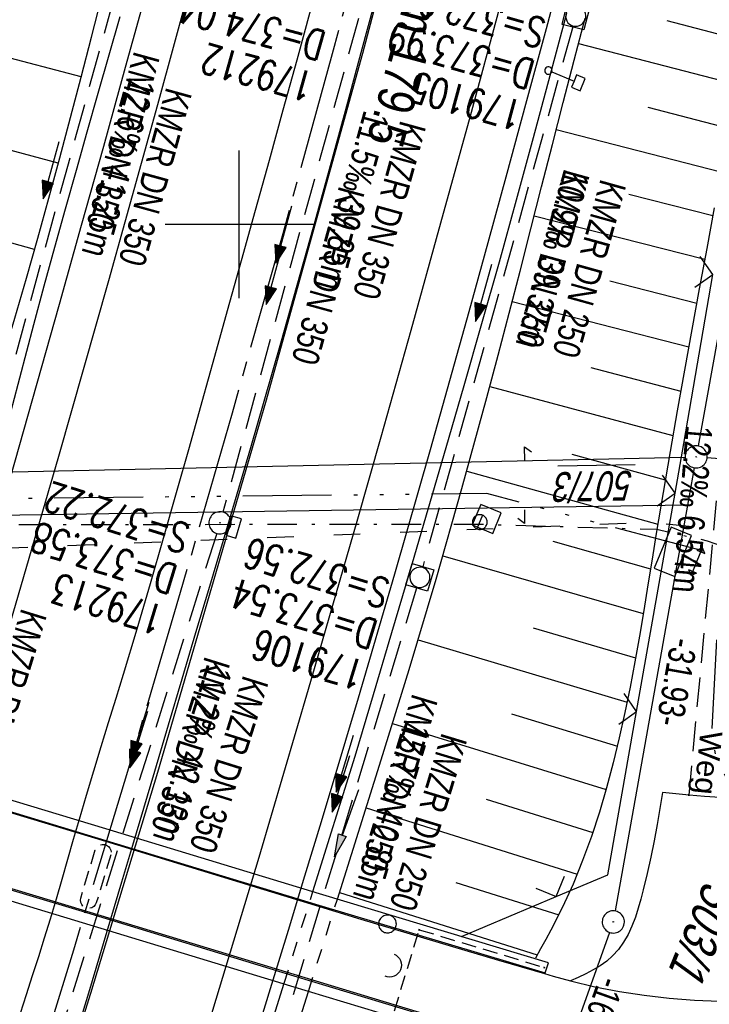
# Model space of a CAD drawing. Extents: x 507875 to 508634, y 446340 to 447363.
# Tile 63 of 71: x 508385 to 508432, y 447147 to 447214. Entities that reach past the tile are written whole.
import ezdxf

# ---------------------------------------------------------------- set-up
doc = ezdxf.new("R2010")
doc.units = 0
doc.header["$LTSCALE"] = 10
doc.header["$MEASUREMENT"] = 0
for name, pattern in [('ACAD_ISO03W100', [30, 12, -18]), ('ACAD_ISO14W100', [25.5, 12, -3, 0.5, -3, 0.5, -3, 0.5, -3]), ('ACHSE', [5.5, 4, -0.5, 0.5, -0.5]), ('AUSGEZOGEN', [0]), ('LT00', [0]), ('LT01', [0.2, 0.1, -0.1]), ('LT08', [0.42, 0.2, -0.1, 0.02, -0.1]), ('LT11', [0.3, 0.2, -0.1]), ('LT17', [0.15, 0.1, -0.05]), ('STRICHLINIE2', [0.375, 0.25, -0.125])]:
    doc.linetypes.add(name, pattern=pattern)
doc.layers.get('0').update_dxf_attribs({"linetype": 'LT00'})
for name, color, linetype in [('--EK_FBR', 250, 'LT00'), ('--EK_Halt-Pfeil', 4, 'LT00'), ('--EK_Haltung', 7, 'STRICHLINIE2'), ('--EK_Haltung-Text', 140, 'LT00'), ('--EK_Schacht-Text', 5, 'LT00'), ('--EL_DFK_AB_L', 21, 'LT00'), ('--EL_DFK_AB_P', 7, 'LT00'), ('--EL_Halt-Pfeil', 4, 'LT00'), ('--EL_Haltung', 182, 'STRICHLINIE2'), ('--EL_Haltung-Text', 182, 'LT00'), ('-AX-093', 35, 'ACHSE'), ('-ST-93-5', 250, 'LT00'), ('ABSTAND', 8, 'LT00'), ('DFK_AB_FLNR', 7, 'Continuous'), ('DFK_AB_L', 21, 'LT00'), ('DFK_AB_P', 7, 'LT00'), ('DFK_FLUR_NR', 250, 'LT00'), ('DFK_KATASTER', 250, 'LT00'), ('DFK_VERMPKT', 252, 'LT00'), ('FELDWEG_TEXT', 250, 'Continuous'), ('PFEIL', 140, 'AUSGEZOGEN'), ('STROM_UNTER', 80, 'LT08'), ('TELEKOM', 210, 'ACAD_ISO14W100'), ('V127_AFBR_BAB', 250, 'LT00'), ('V127_BOESCH', 250, 'LT00'), ('V127_BOSCHUNG', 250, 'LT00'), ('V127_BR_KAPPE', 30, 'LT00'), ('V127_BR_WID', 30, 'LT17'), ('V127_BRUECK', 30, 'LT17'), ('V127_EINFAHRT', 250, 'LT00'), ('V127_FELDWEG', 250, 'LT11'), ('V127_GRABEN', 250, 'LT00'), ('V127_H_BORD', 8, 'LT00'), ('V127_KA_MULD', 182, 'LT00'), ('V127_KA_PRUF', 182, 'LT00'), ('V127_LD_MARK', 250, 'LT00'), ('V127_RASTER', 250, 'LT00'), ('V127_SCHILD_K', 1, 'LT00'), ('V127_SINKK', 182, 'LT00'), ('V127_STROM', 80, 'LT00'), ('V127_UK_DURCH', 182, 'LT00'), ('V127_Verdeckt', 253, 'LT00'), ('V127_W_SCHACH', 130, 'LT00'), ('V127_W_SCHIEB', 130, 'LT00'), ('V127_ZAUN', 40, 'LT00'), ('WASSERLTG', 130, 'ACAD_ISO03W100')]:
    doc.layers.add(name, color=color, linetype=linetype)
doc.styles.add('Arial Fett', font='txt', dxfattribs={"width": 0.8})
doc.styles.add('Beschrift', font='ARIAL.TTF')
doc.styles.add('Haltungsbeschriftung', font='ARIAL.TTF', dxfattribs={"width": 0.75})
doc.styles.add('schachtbeschriftung', font='romans.shx', dxfattribs={"width": 0.75, "height": 2})
doc.styles.get("Standard").update_dxf_attribs({"font": 'ARIAL.TTF'})

# ---------------------------------------------------------------- blocks, each defined once
blk = doc.blocks.new('SYMB7050')
at = {"color": 0, "linetype": 'ByBlock'}
blk.add_lwpolyline([(0, 0), (0, 0.093), (0.046, 0.058)], dxfattribs=at)
blk = doc.blocks.new('SYMB7010')
at = {"color": 0, "linetype": 'ByBlock'}
for points in [[(-0.031408, 0.499213), (-0.093728, 0.49134), (-0.15457, 0.475719), (-0.212975, 0.452595), (-0.268021, 0.422333), (-0.31884, 0.385411), (-0.36463, 0.342411), (-0.40467, 0.29401), (-0.438329, 0.240973), (-0.465074, 0.184136), (-0.484486, 0.124395), (-0.496256, 0.062692), (-0.5002, 0)], [(-0.5002, 0), (-0.496256, -0.062692), (-0.484486, -0.124395), (-0.465075, -0.184136), (-0.438329, -0.240973), (-0.404671, -0.29401), (-0.36463, -0.342411), (-0.31884, -0.385411), (-0.268021, -0.422333), (-0.212975, -0.452595), (-0.154571, -0.475719), (-0.093728, -0.49134), (-0.031408, -0.499213), (0.031408, -0.499213)], [(0.5002, 0), (0.496256, 0.062692), (0.484485, 0.124395), (0.465074, 0.184136), (0.438329, 0.240973), (0.40467, 0.29401), (0.36463, 0.342411), (0.31884, 0.385411), (0.268021, 0.422333), (0.212975, 0.452595), (0.15457, 0.475719), (0.093728, 0.49134), (0.031408, 0.499213), (-0.031408, 0.499213)], [(0.031408, -0.499213), (0.093728, -0.491341), (0.15457, -0.475719), (0.212975, -0.452595), (0.268021, -0.422333), (0.31884, -0.385411), (0.36463, -0.342411), (0.404671, -0.294011), (0.438329, -0.240974), (0.465075, -0.184136), (0.484486, -0.124395), (0.496256, -0.062692), (0.500201, 0)]]:
    blk.add_lwpolyline(points, dxfattribs=at)
blk = doc.blocks.new('SYMB0003')
at = {"color": 0, "linetype": 'ByBlock'}
for p, q in [((-0.015712, 0), (0.010166, 0.012015)), ((0, -0.021257), (-0.015712, 0)), ((0.010166, 0.012015), (0, -0.021257))]:
    blk.add_line(p, q, dxfattribs=at)
for points in [[(-0.031395, 0.499013), (-0.093691, 0.491144), (-0.154509, 0.475528), (-0.21289, 0.452414), (-0.267913, 0.422164), (-0.318712, 0.385257), (-0.364484, 0.342274), (-0.404509, 0.293893), (-0.438154, 0.240877), (-0.464888, 0.184062), (-0.484292, 0.124345), (-0.496058, 0.062667), (-0.5, 0)], [(0.5, 0), (0.496057, 0.062667), (0.484292, 0.124345), (0.464888, 0.184062), (0.438153, 0.240877), (0.404509, 0.293893), (0.364484, 0.342274), (0.318712, 0.385257), (0.267913, 0.422164), (0.21289, 0.452414), (0.154509, 0.475528), (0.093691, 0.491144), (0.031395, 0.499013), (-0.031395, 0.499013)], [(-0.5, 0), (-0.496058, -0.062667), (-0.484292, -0.124345), (-0.464888, -0.184062), (-0.438154, -0.240877), (-0.404509, -0.293893), (-0.364485, -0.342274), (-0.318712, -0.385257), (-0.267914, -0.422164), (-0.21289, -0.452414), (-0.154509, -0.475529), (-0.093691, -0.491144), (-0.031395, -0.499014), (0.031395, -0.499014)], [(0.031395, -0.499014), (0.093691, -0.491144), (0.154509, -0.475529), (0.21289, -0.452414), (0.267914, -0.422164), (0.318712, -0.385257), (0.364485, -0.342274), (0.404509, -0.293893), (0.438154, -0.240877), (0.464889, -0.184062), (0.484292, -0.124345), (0.496058, -0.062667), (0.5, 0)]]:
    blk.add_lwpolyline(points, dxfattribs=at)
blk = doc.blocks.new('SYMB0011')
at = {"color": 0, "linetype": 'ByBlock'}
for p, q in [((0.5, 0), (-0.5, 0)), ((0, 0.5), (0, -0.5))]:
    blk.add_line(p, q, dxfattribs=at)
blk = doc.blocks.new('SYMB1263')
at = {"color": 0, "linetype": 'ByBlock'}
for p, q in [((0.014231, 0.098982), (-0.014231, 0.098982)), ((-0.014231, -0.098982), (0.014232, -0.098982))]:
    blk.add_line(p, q, dxfattribs=at)
for points in [[(0, 0.1), (0, 0.75), (0.18, 0.75), (0.18, 1), (-0.18, 1), (-0.18, 0.75), (0, 0.75)], [(-0.014231, 0.098982), (-0.041542, 0.090963), (-0.065486, 0.075575), (-0.084125, 0.054064), (-0.095949, 0.028173), (-0.1, 0)], [(-0.1, 0), (-0.095949, -0.028173), (-0.084125, -0.054064), (-0.065486, -0.075575), (-0.041541, -0.090963), (-0.014231, -0.098982)], [(0.1, 0), (0.095949, 0.028173), (0.084125, 0.054064), (0.065486, 0.075575), (0.041541, 0.090963), (0.014231, 0.098982)], [(0.014232, -0.098982), (0.041542, -0.090963), (0.065486, -0.075575), (0.084125, -0.054064), (0.095949, -0.028173), (0.1, 0)]]:
    blk.add_lwpolyline(points, dxfattribs=at)
blk = doc.blocks.new('SYMB1119')
at = {"color": 0, "linetype": 'ByBlock'}
blk.add_line((-0.5, 0), (0.5, 0), dxfattribs=at)
for points in [[(-0.031395, 0.499013), (-0.093691, 0.491144), (-0.154509, 0.475528), (-0.21289, 0.452414), (-0.267913, 0.422164), (-0.318712, 0.385257), (-0.364484, 0.342274), (-0.404509, 0.293893), (-0.438154, 0.240877), (-0.464888, 0.184062), (-0.484292, 0.124345), (-0.496058, 0.062667), (-0.5, 0)], [(-0.5, 0), (-0.496058, -0.062667), (-0.484292, -0.124345), (-0.464888, -0.184062), (-0.438154, -0.240877), (-0.404509, -0.293893), (-0.364485, -0.342274), (-0.318712, -0.385257), (-0.267914, -0.422164), (-0.21289, -0.452414), (-0.154509, -0.475529), (-0.093691, -0.491144), (-0.031395, -0.499014), (0.031395, -0.499014)], [(0.5, 0), (0.496057, 0.062667), (0.484292, 0.124345), (0.464888, 0.184062), (0.438153, 0.240877), (0.404509, 0.293893), (0.364484, 0.342274), (0.318712, 0.385257), (0.267913, 0.422164), (0.21289, 0.452414), (0.154509, 0.475528), (0.093691, 0.491144), (0.031395, 0.499013), (-0.031395, 0.499013)], [(0.031395, -0.499014), (0.093691, -0.491144), (0.154509, -0.475529), (0.21289, -0.452414), (0.267914, -0.422164), (0.318712, -0.385257), (0.364485, -0.342274), (0.404509, -0.293893), (0.438154, -0.240877), (0.464889, -0.184062), (0.484292, -0.124345), (0.496058, -0.062667), (0.5, 0)]]:
    blk.add_lwpolyline(points, dxfattribs=at)
blk = doc.blocks.new('SYMB0007')
at = {"color": 0, "linetype": 'ByBlock'}
blk.add_lwpolyline([(-0.5, -0.5), (0.5, -0.5), (0.5, 0.5), (-0.5, 0.5), (-0.5, -0.5)], dxfattribs=at)
blk = doc.blocks.new('SYMB0024')
at = {"color": 0, "linetype": 'ByBlock'}
for p, q in [((-0.5, 0.5), (0, 0)), ((0, 0), (0.5, 0.5))]:
    blk.add_line(p, q, dxfattribs=at)
blk = doc.blocks.new('Pfreil3')
at = {"layer": 'PFEIL'}
blk.add_hatch(color=256, dxfattribs=at).paths.add_polyline_path([(-1.549, 0.273), (-1.549, -0.273), (0, 0)])
for p, q in [((-1.549, 0), (-4.831, 0)), ((-1.549, -0.273), (-1.549, 0.273)), ((-1.549, 0.273), (0, 0)), ((0, 0), (-1.549, -0.273))]:
    blk.add_line(p, q, dxfattribs=at)
blk = doc.blocks.new('SYMB0652')
at = {"color": 0, "linetype": 'ByBlock'}
blk.add_lwpolyline([(-0.15, -0.075), (0.15, -0.075), (0.15, 0.075), (-0.15, 0.075), (-0.15, -0.075)], dxfattribs=at)
blk = doc.blocks.new('SYMB1107')
at = {"color": 0, "linetype": 'ByBlock'}
for points in [[(-0.2, 0), (-0.196157, 0.039018), (-0.184776, 0.076537), (-0.166294, 0.111114), (-0.141421, 0.141421), (-0.111114, 0.166294), (-0.076537, 0.184776), (-0.039018, 0.196157), (0, 0.2)], [(0, 0.2), (0.039018, 0.196157), (0.076537, 0.184776), (0.111114, 0.166294), (0.141421, 0.141421), (0.166294, 0.111114), (0.184776, 0.076537), (0.196157, 0.039018), (0.2, 0)]]:
    blk.add_lwpolyline(points, dxfattribs=at)
blk = doc.blocks.new('SYMB1210')
at = {"color": 0, "linetype": 'ByBlock'}
blk.add_line((0.018815, -0.179014), (0.055623, -0.17119), dxfattribs=at)
for points in [[(-0.2, -0.2), (-0.2, 0.2), (0.2, 0.2), (0.2, -0.2), (-0.2, -0.2)], [(0.018815, 0.179014), (-0.018815, 0.179014), (-0.055623, 0.17119), (-0.09, 0.155885), (-0.120444, 0.133766), (-0.145623, 0.105801), (-0.164438, 0.073213), (-0.176067, 0.037424), (-0.18, 0)], [(0.18, 0), (0.176067, 0.037424), (0.164438, 0.073213), (0.145623, 0.105801), (0.120444, 0.133766), (0.09, 0.155885), (0.055623, 0.17119), (0.018815, 0.179014)], [(-0.18, 0), (-0.176067, -0.037424), (-0.164438, -0.073213), (-0.145623, -0.105801), (-0.120444, -0.133766), (-0.09, -0.155885), (-0.055623, -0.17119), (-0.018815, -0.179014), (0.018815, -0.179014)], [(0.055623, -0.17119), (0.09, -0.155885), (0.120444, -0.133766), (0.145623, -0.105801), (0.164438, -0.073213), (0.176067, -0.037424), (0.18, 0)]]:
    blk.add_lwpolyline(points, dxfattribs=at)
blk = doc.blocks.new('SYMB0702')
at = {"color": 0, "linetype": 'ByBlock'}
for p, q in [((0.071716, 0.203284), (0.071716, 0.146716)), ((0.1, 0.175), (-0.1, 0.175)), ((0, 0.075), (0, 0.175))]:
    blk.add_line(p, q, dxfattribs=at)
for points in [[(-0.071716, 0.203284), (-0.1, 0.175), (-0.071716, 0.146716), (-0.071716, 0.203284)], [(0.071716, 0.203284), (0.1, 0.175), (0.071716, 0.146716)], [(0.15, 0.075), (-0.15, 0.075), (-0.15, -0.075), (0.15, -0.075), (0.15, 0.075)]]:
    blk.add_lwpolyline(points, dxfattribs=at)
blk = doc.blocks.new('SYMB0070')
at = {"color": 0, "linetype": 'ByBlock'}
for p, q in [((-0.5, 0), (0.2, 0)), ((0.5, 0), (0.2, 0.1)), ((0.2, 0.1), (0.2, 0)), ((0.468, 0), (0.21, 0.086)), ((0.21, 0.086), (0.21, -0.086)), ((0.21, -0.086), (0.468, 0)), ((0.22, -0.072), (0.437, 0)), ((0.23, -0.058), (0.405, 0)), ((0.24, -0.045), (0.374, 0)), ((0.342, 0), (0.25, 0.031)), ((0.25, 0.031), (0.25, -0.031)), ((0.25, -0.031), (0.342, 0)), ((0.26, -0.017), (0.31, 0)), ((0.27, -0.003), (0.279, 0))]:
    blk.add_line(p, q, dxfattribs=at)
for points in [[(0.2, 0), (0.2, -0.1), (0.5, 0)], [(0.437, 0), (0.22, 0.072), (0.22, -0.072)], [(0.405, 0), (0.23, 0.058), (0.23, -0.058)], [(0.374, 0), (0.24, 0.045), (0.24, -0.045)], [(0.31, 0), (0.26, 0.017), (0.26, -0.017)], [(0.279, 0), (0.27, 0.003), (0.27, -0.003)]]:
    blk.add_lwpolyline(points, dxfattribs=at)

msp = doc.modelspace()

# ---------------------------------------------------------------- linework, layer by layer
at = {"layer": '--EK_FBR'}
for points in [[(508381.789, 447173.238), (508383.306, 447178.576), (508384.821, 447183.914), (508386.334, 447189.252), (508387.841, 447194.593), (508389.342, 447199.935), (508390.835, 447205.279), (508392.319, 447210.626), (508393.791, 447215.976), (508395.25, 447221.329), (508396.561, 447226.187), (508397.859, 447231.049), (508399.144, 447235.914), (508400.414, 447240.783), (508401.669, 447245.656), (508403.579, 447253.203), (508405.449, 447260.76), (508407.281, 447268.326), (508408.244, 447272.371), (508409.196, 447276.419), (508410.14, 447280.469), (508411.076, 447284.521), (508411.717, 447287.317)], [(508401.074, 447144.955), (508402.202, 447148.619), (508403.326, 447152.285), (508404.445, 447155.952), (508405.557, 447159.621), (508408.058, 447167.989), (508410.513, 447176.37), (508412.921, 447184.765), (508414.237, 447189.43), (508415.54, 447194.099), (508416.831, 447198.771), (508418.112, 447203.446), (508419.383, 447208.124), (508420.762, 447213.233), (508422.131, 447218.344)], [(508419.239, 447144.579), (508403.707, 447149.283), (508389.411, 447153.627), (508375.196, 447157.914), (508360.838, 447162.283), (508359.655, 447162.601), (508358.472, 447162.923), (508357.292, 447163.253), (508356.116, 447163.595), (508354.626, 447164.05), (508353.143, 447164.525), (508351.663, 447165.013), (508350.186, 447165.508), (508348.709, 447166.006)], [(508376.477, 447162.665), (508390.949, 447158.294), (508405.131, 447153.961), (508408.229, 447153.031), (508411.327, 447152.102), (508414.427, 447151.177), (508417.529, 447150.257), (508420.634, 447149.344), (508421.221, 447149.173), (508421.809, 447149.006), (508422.398, 447148.845), (508424.046, 447148.45), (508425.71, 447148.129), (508427.387, 447147.875), (508429.075, 447147.685), (508430.773, 447147.552), (508432.478, 447147.473)], [(508428.62, 447161.582), (508428.435, 447160.499), (508428.245, 447159.414), (508428.044, 447158.324), (508427.827, 447157.226), (508427.587, 447156.118), (508427.319, 447154.997), (508427.157, 447154.376), (508426.98, 447153.758), (508426.78, 447153.15), (508426.553, 447152.56), (508426.291, 447151.996), (508425.99, 447151.466), (508425.644, 447150.976), (508425.246, 447150.535), (508424.842, 447150.184), (508424.4, 447149.871), (508423.926, 447149.588), (508423.43, 447149.328), (508422.918, 447149.083), (508422.398, 447148.845)], [(508434.571, 447161.182), (508433.545, 447161.215), (508432.52, 447161.257), (508431.464, 447161.318), (508430.409, 447161.401), (508429.514, 447161.487), (508428.62, 447161.582)]]:
    msp.add_lwpolyline(points, dxfattribs=at)
at = {"layer": '--EK_FBR', "color": 2}
for points in [[(508382.886, 447125.461), (508389.967, 447148.011), (508394.501, 447162.957), (508401.797, 447187.975), (508408.35, 447211.569), (508414.986, 447236.674), (508420.924, 447260.354), (508425.939, 447281.47)], [(508385.208, 447146.665), (508385.621, 447147.94), (508386.033, 447149.216), (508386.442, 447150.492), (508386.844, 447151.77), (508387.238, 447153.051), (508387.638, 447154.394), (508388.029, 447155.739), (508388.415, 447157.086), (508388.801, 447158.433), (508389.19, 447159.778), (508389.674, 447161.418), (508390.167, 447163.055), (508390.665, 447164.69), (508391.167, 447166.325), (508391.669, 447167.959), (508392.168, 447169.594), (508393.088, 447172.654), (508393.991, 447175.72), (508394.88, 447178.789), (508395.757, 447181.862), (508396.626, 447184.937), (508397.488, 447188.015), (508398.347, 447191.093), (508399.204, 447194.172), (508400.148, 447197.561), (508401.093, 447200.949), (508402.035, 447204.339), (508402.974, 447207.729), (508403.908, 447211.12), (508404.835, 447214.513)]]:
    msp.add_lwpolyline(points, dxfattribs=at)
at = {"layer": '--EK_FBR', "linetype": 'LT11', "flags": 128}
msp.add_lwpolyline([(508430.409, 447161.401), (508432.592, 447184.702), (508432.98, 447187.34), (508433.37, 447189.977), (508433.766, 447192.613), (508434.171, 447195.248), (508434.586, 447197.881), (508435.026, 447200.582), (508435.479, 447203.282), (508435.941, 447205.98), (508436.41, 447208.677), (508436.883, 447211.373), (508437.359, 447214.069), (508437.551, 447215.16), (508437.833, 447216.766), (508438.305, 447219.462), (508438.77, 447222.16), (508439.251, 447224.998), (508439.725, 447227.837), (508440.193, 447230.678), (508440.658, 447233.518), (508441.121, 447236.359), (508441.586, 447239.2), (508442.052, 447242.04), (508442.524, 447244.88), (508443.17, 447248.713), (508443.826, 447252.544), (508444.489, 447256.373), (508445.157, 447260.202), (508445.828, 447264.031), (508446.499, 447267.859), (508447.054, 447271.026), (508447.34, 447272.672)], dxfattribs=at)
at = {"layer": '--EK_Haltung'}
for p, q in [((508393.514, 447222.542), (508382.959, 447184.217)), ((508409.047, 447217.524), (508398.897, 447180.543)), ((508422.55, 447213.343), (508412.413, 447176.851)), ((508398.475, 447179.106), (508386.323, 447140.328)), ((508411.994, 447175.411), (508400.56, 447137.759))]:
    msp.add_line(p, q, dxfattribs=at)
at = {"layer": '--EL_DFK_AB_L'}
for p, q in [((508446.828, 447272.883), (508431.023, 447185.018)), ((508358.4, 447182.706), (508430.141, 447184.263)), ((508430.759, 447183.541), (508430.31, 447181.018)), ((508430.31, 447181.018), (508357.101, 447179.908)), ((508430.31, 447181.018), (508425.422, 447153.577)), ((508425.037, 447152.132), (508420.014, 447138.137))]:
    msp.add_line(p, q, dxfattribs=at)
at = {"layer": '--EL_Haltung'}
for p, q in [((508393.514, 447222.542), (508382.959, 447184.217)), ((508409.047, 447217.524), (508398.897, 447180.543)), ((508422.55, 447213.343), (508412.413, 447176.851)), ((508398.475, 447179.106), (508386.323, 447140.328)), ((508411.994, 447175.411), (508400.56, 447137.759))]:
    msp.add_line(p, q, dxfattribs=at)
at = {"layer": '-AX-093', "ltscale": 0.2}
msp.add_lwpolyline([(508424.093, 447282.229), (508421.851, 447272.665), (508418.892, 447260.4), (508415.856, 447248.153), (508412.743, 447235.926), (508409.552, 447223.718), (508406.284, 447211.532), (508402.938, 447199.366), (508399.516, 447187.221), (508396.016, 447175.099), (508392.44, 447162.999), (508388.787, 447150.922), (508385.058, 447138.868)], dxfattribs=at)
at = {"layer": 'DFK_AB_L'}
for p, q in [((508446.828, 447272.883), (508431.023, 447185.018)), ((508358.4, 447182.706), (508430.141, 447184.263)), ((508430.759, 447183.541), (508430.31, 447181.018)), ((508430.31, 447181.018), (508357.101, 447179.908)), ((508430.31, 447181.018), (508425.422, 447153.577)), ((508425.037, 447152.132), (508420.014, 447138.137))]:
    msp.add_line(p, q, dxfattribs=at)
at = {"layer": 'DFK_KATASTER'}
msp.add_line((508431.639, 447184.225), (508437.572, 447183.792), dxfattribs=at)
at = {"layer": 'STROM_UNTER', "flags": 128}
msp.add_lwpolyline([(508477.172, 447163.364), (508477.545, 447162.406), (508476.8, 447162.193), (508477.996, 447158.654), (508476.665, 447158.122), (508471.154, 447156.276), (508468.806, 447155.359), (508465.862, 447153.833), (508462.245, 447152.27), (508457.451, 447150.907), (508454.116, 447150.118), (508450.028, 447149.436), (508446.694, 447148.909), (508445.101, 447148.799), (508443.427, 447148.811), (508441.981, 447148.995), (508440.977, 447149.304), (508439.995, 447149.739), (508439.134, 447150.279), (508438.535, 447151.07), (508437.55, 447153.07), (508436.168, 447157.076), (508435.578, 447159.575), (508435.171, 447160.617), (508433.603, 447164.001), (508433.361, 447165.254), (508433.391, 447167.221), (508433.702, 447169.937), (508434.017, 447175.325), (508433.991, 447176.735), (508433.577, 447177.601), (508432.689, 447178.211), (508431.649, 447178.584), (508428.243, 447179.356), (508416.166, 447179.704), (508379.481, 447179.683), (508375.412, 447166.521), (508370.87, 447167.897), (508362.445, 447168.38), (508358.87, 447169.505), (508362.368, 447176.21), (508362.368, 447177.727), (508361.559, 447177.684), (508361.503, 447176.068), (508361.063, 447175.473), (508344.018, 447182.443), (508343.223, 447182.565), (508340.741, 447186.937), (508326.288, 447214.199), (508322.953, 447217.365), (508315.802, 447217.982), (508316.102, 447224.024)], dxfattribs=at)
at = {"layer": 'TELEKOM', "ltscale": 0.05, "flags": 128}
msp.add_lwpolyline([(508474.982, 447165.553), (508473.172, 447165.084), (508474.673, 447159.364), (508464.672, 447154.328), (508456.661, 447151.277), (508453.539, 447150.41), (508444.602, 447148.803), (508441.981, 447148.995), (508439.155, 447149.476), (508437.854, 447150.277), (508435.953, 447153.679), (508433.953, 447160.482), (508432.252, 447163.983), (508431.951, 447165.284), (508432.552, 447176.789), (508431.941, 447177.756), (508416.745, 447181.791), (508378.627, 447181.391), (508374.691, 447166.96), (508370.19, 447168.143), (508366.264, 447168.543), (508362.179, 447169.984), (508358.413, 447171.665), (508347.839, 447167.262), (508337.4, 447169.983), (508328.414, 447171.935), (508322.641, 447172.543), (508316.286, 447172.936), (508310.426, 447172.329), (508294.909, 447170.287), (508285.316, 447168.639), (508276.487, 447167.205), (508271.842, 447166.858), (508264.535, 447167.811), (508253.336, 447170.847), (508250.234, 447179.486), (508234.735, 447192.344), (508230.978, 447195.531), (508227.158, 447198.133), (508210.966, 447203.512), (508203.353, 447206.262), (508189.318, 447199.877), (508186.179, 447190.406), (508183.805, 447181.725), (508180.252, 447166.858), (508182.036, 447154.933), (508172.713, 447111.806), (508163.222, 447073.34), (508154.785, 447034.675), (508153.031, 446995.556), (508154.9, 446955.58), (508158.105, 446912.014), (508138.041, 446875.457), (508116.295, 446837.958), (508103.884, 446802.928), (508083.738, 446761.261), (508071.735, 446745.953), (508067.468, 446734.788), (508063.405, 446727.276), (508059.458, 446719.322), (508062.263, 446713.436), (508069.977, 446704.887), (508081.477, 446692.274), (508095.24, 446677.226), (508103.795, 446669.378), (508122.044, 446644.24), (508132.002, 446636.813), (508105.767, 446613.366), (508119.825, 446594.076), (508150.119, 446555.817), (508154.748, 446559.461), (508167.768, 446536.941), (508183.181, 446511.575), (508186.807, 446510.85), (508218.928, 446451.464), (508225.819, 446439.687), (508234.16, 446421.749), (508247.216, 446396.382), (508258.477, 446371.283), (508263.554, 446356.788), (508266.895, 446346.738)], dxfattribs=at)
at = {"layer": 'V127_AFBR_BAB'}
for points in [[(508381.789, 447173.238), (508383.306, 447178.576), (508384.821, 447183.914), (508386.334, 447189.252), (508387.841, 447194.593), (508389.342, 447199.935), (508390.835, 447205.279), (508392.319, 447210.626), (508393.791, 447215.976), (508395.25, 447221.329), (508396.561, 447226.187), (508397.859, 447231.049), (508399.144, 447235.914), (508400.414, 447240.783), (508401.669, 447245.656), (508403.579, 447253.203), (508405.449, 447260.76), (508407.281, 447268.326), (508408.244, 447272.371), (508409.196, 447276.419), (508410.14, 447280.469), (508411.076, 447284.521), (508411.717, 447287.317)], [(508401.074, 447144.955), (508402.202, 447148.619), (508403.326, 447152.285), (508404.445, 447155.952), (508405.557, 447159.621), (508408.058, 447167.989), (508410.513, 447176.37), (508412.921, 447184.765), (508414.237, 447189.43), (508415.54, 447194.099), (508416.831, 447198.771), (508418.112, 447203.446), (508419.383, 447208.124), (508420.762, 447213.233), (508422.131, 447218.344)], [(508419.239, 447144.579), (508403.707, 447149.283), (508389.411, 447153.627), (508375.196, 447157.914), (508360.838, 447162.283), (508359.655, 447162.601), (508358.472, 447162.923), (508357.292, 447163.253), (508356.116, 447163.595), (508354.626, 447164.05), (508353.143, 447164.525), (508351.663, 447165.013), (508350.186, 447165.508), (508348.709, 447166.006)], [(508376.477, 447162.665), (508390.949, 447158.294), (508405.131, 447153.961), (508408.229, 447153.031), (508411.327, 447152.102), (508414.427, 447151.177), (508417.529, 447150.257), (508420.634, 447149.344), (508421.221, 447149.173), (508421.809, 447149.006), (508422.398, 447148.845), (508424.046, 447148.45), (508425.71, 447148.129), (508427.387, 447147.875), (508429.075, 447147.685), (508430.773, 447147.552), (508432.478, 447147.473)]]:
    msp.add_lwpolyline(points, dxfattribs=at)
at = {"layer": 'V127_AFBR_BAB', "color": 0}
for points in [[(508382.886, 447125.461), (508389.967, 447148.011), (508394.501, 447162.957), (508401.797, 447187.975), (508408.35, 447211.569), (508414.986, 447236.674), (508420.924, 447260.354), (508425.939, 447281.47)], [(508385.208, 447146.665), (508385.621, 447147.94), (508386.033, 447149.216), (508386.442, 447150.492), (508386.844, 447151.77), (508387.238, 447153.051), (508387.638, 447154.394), (508388.029, 447155.739), (508388.415, 447157.086), (508388.801, 447158.433), (508389.19, 447159.778), (508389.674, 447161.418), (508390.167, 447163.055), (508390.665, 447164.69), (508391.167, 447166.325), (508391.669, 447167.959), (508392.168, 447169.594), (508393.088, 447172.654), (508393.991, 447175.72), (508394.88, 447178.789), (508395.757, 447181.862), (508396.626, 447184.937), (508397.488, 447188.015), (508398.347, 447191.093), (508399.204, 447194.172), (508400.148, 447197.561), (508401.093, 447200.949), (508402.035, 447204.339), (508402.974, 447207.729), (508403.908, 447211.12), (508404.835, 447214.513)]]:
    msp.add_lwpolyline(points, dxfattribs=at)
at = {"layer": 'V127_BOESCH'}
msp.add_lwpolyline([(508432.107, 447201.111), (508431.607, 447198.374), (508431.105, 447195.636), (508430.604, 447192.896), (508430.106, 447190.15), (508429.613, 447187.399), (508429.128, 447184.64), (508428.652, 447181.871), (508428.19, 447179.09), (508427.909, 447177.359), (508427.63, 447175.624), (508427.346, 447173.889), (508427.053, 447172.156), (508426.747, 447170.426), (508426.422, 447168.702), (508426.073, 447166.987), (508425.697, 447165.282), (508425.286, 447163.589), (508424.838, 447161.912), (508424.347, 447160.252), (508423.808, 447158.611), (508423.216, 447156.992), (508422.566, 447155.396), (508421.854, 447153.827), (508421.075, 447152.286), (508420.73, 447151.653), (508420.377, 447151.024), (508420.02, 447150.396)], dxfattribs=at)
at = {"layer": 'V127_BOSCHUNG'}
for p, q in [((508428.9, 447213.777), (508434.101, 447212.407)), ((508389.314, 447209.975), (508376.737, 447213.269)), ((508422.934, 447212.232), (508433.593, 447209.452)), ((508427.627, 447207.908), (508433.076, 447206.499)), ((508387.767, 447204.137), (508375.672, 447207.385)), ((508421.429, 447206.398), (508432.549, 447203.55)), ((508426.349, 447202.041), (508432.015, 447200.604)), ((508386.161, 447198.289), (508374.539, 447201.543)), ((508419.941, 447200.572), (508431.474, 447197.646)), ((508425.065, 447196.177), (508430.929, 447194.676)), ((508418.453, 447194.786), (508430.387, 447191.705)), ((508423.775, 447190.313), (508429.848, 447188.718)), ((508416.94, 447189.033), (508429.318, 447185.73)), ((508422.483, 447184.449), (508428.797, 447182.723)), ((508415.379, 447183.308), (508428.294, 447179.724)), ((508421.192, 447178.581), (508427.804, 447176.705)), ((508413.763, 447177.598), (508427.314, 447173.699)), ((508419.864, 447172.72), (508426.794, 447170.685)), ((508412.091, 447171.904), (508426.222, 447167.7)), ((508418.4, 447166.897), (508425.565, 447164.724)), ((508410.365, 447166.241), (508424.8, 447161.779)), ((508416.69, 447161.146), (508423.903, 447158.889)), ((508408.581, 447160.554), (508422.846, 447156.063)), ((508414.641, 447155.501), (508421.602, 447153.309)), ((508406.779, 447154.831), (508420.149, 447150.622))]:
    msp.add_line(p, q, dxfattribs=at)
at = {"layer": 'V127_BR_KAPPE'}
for points in [[(508362.304, 447167.061), (508376.479, 447162.736), (508390.974, 447158.346), (508405.155, 447154.045), (508420.69, 447149.403), (508420.9, 447150.08), (508405.431, 447154.748), (508390.991, 447159.121), (508376.715, 447163.439), (508362.479, 447167.739), (508362.304, 447167.061)], [(508360.827, 447162.197), (508375.198, 447157.81), (508389.383, 447153.566), (508403.7, 447149.199), (508419.226, 447144.498), (508419.011, 447143.818), (508403.485, 447148.496), (508388.88, 447152.932), (508374.981, 447157.15), (508360.624, 447161.533), (508360.827, 447162.197)]]:
    msp.add_lwpolyline(points, dxfattribs=at)
at = {"layer": 'V127_BR_WID'}
for p, q in [((508410.497, 447146.823), (508412.166, 447152.313)), ((508412.166, 447152.313), (508420.633, 447149.758))]:
    msp.add_line(p, q, dxfattribs=at)
at = {"layer": 'V127_BRUECK', "flags": 128}
msp.add_lwpolyline([(508391.326, 447157.379), (508390.335, 447154.123), (508390.264, 447153.987), (508390.158, 447153.876), (508390.026, 447153.798), (508389.878, 447153.76), (508389.724, 447153.764), (508389.578, 447153.81), (508389.45, 447153.894), (508389.35, 447154.01), (508389.287, 447154.15), (508389.264, 447154.302), (508389.283, 447154.454), (508390.267, 447157.711), (508390.339, 447157.847), (508390.445, 447157.957), (508390.578, 447158.035), (508390.727, 447158.073), (508390.88, 447158.069), (508391.027, 447158.023), (508391.155, 447157.938), (508391.255, 447157.822), (508391.32, 447157.683), (508391.344, 447157.531), (508391.326, 447157.379)], close=True, dxfattribs=at)
at = {"layer": 'V127_EINFAHRT'}
for points in [[(508428.62, 447161.582), (508428.435, 447160.499), (508428.245, 447159.414), (508428.044, 447158.324), (508427.827, 447157.226), (508427.587, 447156.118), (508427.319, 447154.997), (508427.157, 447154.376), (508426.98, 447153.758), (508426.78, 447153.15), (508426.553, 447152.56), (508426.291, 447151.996), (508425.99, 447151.466), (508425.644, 447150.976), (508425.246, 447150.535), (508424.842, 447150.184), (508424.4, 447149.871), (508423.926, 447149.588), (508423.43, 447149.328), (508422.918, 447149.083), (508422.398, 447148.845)], [(508434.571, 447161.182), (508433.545, 447161.215), (508432.52, 447161.257), (508431.464, 447161.318), (508430.409, 447161.401), (508429.514, 447161.487), (508428.62, 447161.582)]]:
    msp.add_lwpolyline(points, dxfattribs=at)
at = {"layer": 'V127_FELDWEG', "flags": 128}
msp.add_lwpolyline([(508430.409, 447161.401), (508432.592, 447184.702), (508432.98, 447187.34), (508433.37, 447189.977), (508433.766, 447192.613), (508434.171, 447195.248), (508434.586, 447197.881), (508435.026, 447200.582), (508435.479, 447203.282), (508435.941, 447205.98), (508436.41, 447208.677), (508436.883, 447211.373), (508437.359, 447214.069), (508437.833, 447216.766), (508438.305, 447219.462), (508438.77, 447222.16), (508439.251, 447224.998), (508439.725, 447227.837), (508440.193, 447230.677), (508440.658, 447233.518), (508441.121, 447236.359), (508441.586, 447239.2), (508442.052, 447242.04), (508442.524, 447244.88), (508443.17, 447248.713), (508443.826, 447252.544), (508444.489, 447256.373), (508445.157, 447260.202), (508445.828, 447264.031), (508446.499, 447267.859), (508447.054, 447271.026), (508447.34, 447272.672)], dxfattribs=at)
at = {"layer": 'V127_GRABEN'}
for points in [[(508376.002, 447163.654), (508376.124, 447164.027), (508378.945, 447174.037), (508379.571, 447176.223), (508380.212, 447178.406), (508380.865, 447180.584), (508381.526, 447182.761), (508382.191, 447184.936), (508382.858, 447187.111), (508383.521, 447189.287), (508384.178, 447191.464), (508384.826, 447193.644), (508385.61, 447196.349), (508386.376, 447199.059), (508387.126, 447201.773), (508387.863, 447204.491), (508388.588, 447207.212), (508389.304, 447209.936), (508390.013, 447212.662), (508390.718, 447215.39)], [(508377.392, 447163.234), (508377.504, 447163.622), (508382.686, 447180.651), (508383.215, 447182.436), (508383.723, 447184.228), (508384.215, 447186.024), (508384.694, 447187.823), (508385.167, 447189.625), (508385.637, 447191.427), (508386.111, 447193.228), (508386.811, 447195.841), (508387.526, 447198.449), (508388.252, 447201.054), (508388.986, 447203.657), (508389.727, 447206.258), (508390.47, 447208.858), (508391.215, 447211.458), (508391.956, 447214.058)], [(508404.978, 447154.885), (508407.844, 447164.049), (508409.083, 447168.221), (508410.319, 447172.394), (508411.552, 447176.568), (508412.778, 447180.743), (508413.997, 447184.921), (508415.206, 447189.101), (508416.402, 447193.285), (508417.585, 447197.472), (508418.752, 447201.664), (508419.901, 447205.86), (508421.031, 447210.061), (508422.138, 447214.269)], [(508406.638, 447154.384), (508409.603, 447163.801), (508411.486, 447169.897), (508413.304, 447176.013), (508415.056, 447182.148), (508416.744, 447188.301), (508417.501, 447191.144), (508418.247, 447193.991), (508418.984, 447196.839), (508419.715, 447199.689), (508420.444, 447202.54), (508421.172, 447205.391), (508421.902, 447208.241), (508422.637, 447211.09), (508423.38, 447213.937)], [(508343.404, 446976.817), (508360.389, 447022.632), (508361.876, 447026.66), (508363.361, 447030.689), (508364.843, 447034.719), (508366.319, 447038.751), (508367.788, 447042.786), (508369.248, 447046.824), (508372.095, 447054.794), (508374.9, 447062.778), (508377.664, 447070.777), (508378.965, 447074.586), (508380.258, 447078.398), (508381.545, 447082.212), (508382.828, 447086.027), (508384.107, 447089.843), (508385.385, 447093.66), (508393.316, 447117.609), (508403.023, 447148.636)], [(508394.909, 447117.128), (508404.672, 447148.138)]]:
    msp.add_lwpolyline(points, dxfattribs=at)
at = {"layer": 'V127_H_BORD'}
msp.add_lwpolyline([(508388.685, 447144.275), (508389.834, 447148.049), (508390.584, 447150.543), (508391.329, 447153.039), (508392.069, 447155.537), (508392.807, 447158.034), (508393.545, 447160.533), (508394.284, 447163.03), (508395.213, 447166.156), (508396.144, 447169.28), (508397.076, 447172.404), (508398.008, 447175.529), (508398.936, 447178.654), (508399.86, 447181.781), (508400.778, 447184.909), (508401.688, 447188.04), (508402.812, 447191.959), (508403.922, 447195.882), (508405.02, 447199.809), (508406.107, 447203.738), (508407.184, 447207.671), (508408.253, 447211.605), (508409.605, 447216.619)], dxfattribs=at)
at = {"layer": 'V127_LD_MARK'}
for points in [[(508414.269, 447286.268), (508413.123, 447281.289), (508409.927, 447267.842), (508406.99, 447255.848), (508403.976, 447243.873), (508400.887, 447231.918), (508397.722, 447219.982), (508394.483, 447208.066), (508391.169, 447196.171), (508387.782, 447184.297), (508384.322, 447172.445), (508380.921, 447161.048), (508377.452, 447149.672), (508373.792, 447137.922)], [(508397.912, 447145.903), (508399.636, 447151.56), (508401.339, 447157.223), (508403.022, 447162.893), (508404.687, 447168.568), (508406.335, 447174.248), (508407.967, 447179.932), (508409.585, 447185.621), (508411.621, 447192.852), (508413.634, 447200.089), (508415.625, 447207.333), (508417.591, 447214.583), (508419.531, 447221.84), (508421.445, 447229.103), (508423.331, 447236.374), (508425.189, 447243.653), (508427.016, 447250.938), (508428.812, 447258.232), (508430.386, 447264.737), (508431.935, 447271.249), (508433.461, 447277.766), (508433.59, 447278.325)]]:
    msp.add_lwpolyline(points, dxfattribs=at)
at = {"layer": 'V127_RASTER'}
for p, q in [((508399.999, 447195), (508399.999, 447205)), ((508394.997, 447200), (508404.997, 447200))]:
    msp.add_line(p, q, dxfattribs=at)
at = {"layer": 'V127_Verdeckt', "linetype": 'LT01', "flags": 128}
for points in [[(508403.023, 447148.636), (508404.978, 447154.885)], [(508404.672, 447148.138), (508406.638, 447154.384)]]:
    msp.add_lwpolyline(points, dxfattribs=at)
at = {"layer": 'V127_ZAUN'}
for p, q in [((508426.869, 447167.053), (508429.471, 447181.826)), ((508415.016, 447151.856), (508421.429, 447154.547))]:
    msp.add_line(p, q, dxfattribs=at)
for points in [[(508429.471, 447181.826), (508430.061, 447185.176), (508432.024, 447196.607)], [(508421.429, 447154.547), (508424.924, 447156.014), (508426.869, 447167.053)]]:
    msp.add_lwpolyline(points, dxfattribs=at)
at = {"layer": 'WASSERLTG', "ltscale": 0.015, "flags": 128}
msp.add_lwpolyline([(508600.825, 447162.738), (508427.821, 447179.837), (508327.181, 447175.827), (508270.861, 447168.906), (508250.59, 447175.867), (508228.131, 447190.927), (508198.136, 447200.07)], dxfattribs=at)

# ---------------------------------------------------------------- block references
at = {"layer": '--EK_Halt-Pfeil', "yscale": 4, "zscale": 4}
for p, xscale, rotation in [((508387.273, 447203.645), 3.999999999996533, 254.5992700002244), ((508403.008, 447199.3), 4.00000000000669, 254.6527499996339), ((508416.518, 447195.366), 3.999999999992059, 254.4750799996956), ((508393.206, 447165.153), 3.999999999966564, 252.5999600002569), ((508406.863, 447162.163), 3.999999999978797, 253.1074999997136)]:
    msp.add_blockref('SYMB0070', p, dxfattribs=dict(at, xscale=xscale, rotation=rotation))
at = {"layer": '--EL_DFK_AB_P', "xscale": 1.500000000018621, "yscale": 1.5, "zscale": 1.5, "rotation": 264.7377099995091}
for p in [(508430.89, 447184.277), (508425.29, 447152.837)]:
    msp.add_blockref('SYMB0003', p, dxfattribs=at)
at = {"layer": '--EL_Halt-Pfeil', "yscale": 4, "zscale": 4}
for p, xscale, rotation in [((508387.273, 447203.645), 3.999999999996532, 254.5992700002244), ((508402.355, 447196.505), 4.00000000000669, 254.6527499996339), ((508416.518, 447195.366), 3.999999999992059, 254.4750799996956), ((508393.291, 447165.757), 3.999999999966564, 252.5999600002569), ((508407.126, 447163.524), 3.999999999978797, 253.1074999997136)]:
    msp.add_blockref('SYMB0070', p, dxfattribs=dict(at, xscale=xscale, rotation=rotation))
at = {"layer": 'DFK_AB_P', "xscale": 1.500000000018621, "yscale": 1.5, "zscale": 1.5, "rotation": 264.7377099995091}
for p in [(508430.89, 447184.277), (508425.29, 447152.837)]:
    msp.add_blockref('SYMB0003', p, dxfattribs=at)
at = {"layer": 'DFK_KATASTER', "xscale": 10, "yscale": 10, "zscale": 10}
for p, rotation in [((508419.301, 447184.03), 1.242419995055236), ((508419.281, 447180.7), 180.8763100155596)]:
    msp.add_blockref('SYMB7050', p, dxfattribs=dict(at, rotation=rotation))
at = {"layer": 'DFK_VERMPKT', "xscale": 1.200000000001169, "yscale": 1.200000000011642, "zscale": 1.2, "rotation": 264.7377100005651}
msp.add_blockref('SYMB7010', (508410.021, 447152.699), dxfattribs=at)
at = {"layer": 'PFEIL', "rotation": 250.1924168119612}
msp.add_blockref('Pfreil3', (508406.445, 447157.243), dxfattribs=at)
at = {"layer": 'V127_BR_WID', "xscale": 0.1, "yscale": 0.1, "zscale": 0.1, "rotation": 247.65211}
for p in [(508412.166, 447152.313), (508420.633, 447149.758)]:
    msp.add_blockref('SYMB0011', p, dxfattribs=at)
at = {"layer": 'V127_FELDWEG', "xscale": 0.1, "yscale": 0.1, "zscale": 0.1, "rotation": 247.65211}
msp.add_blockref('SYMB0011', (508430.407, 447161.402), dxfattribs=at)
at = {"layer": 'V127_KA_MULD', "zscale": 3.8}
for p, xscale, yscale, rotation in [((508422.751, 447214.067), 3.800000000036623, 3.800000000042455, 75.6891875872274), ((508412.212, 447176.131), 3.799999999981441, 3.800000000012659, 73.62993590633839)]:
    msp.add_blockref('SYMB1210', p, dxfattribs=dict(at, xscale=xscale, yscale=yscale, rotation=rotation))
at = {"layer": 'V127_KA_PRUF', "xscale": 1.5, "yscale": 1.5, "zscale": 1.5, "rotation": 247.65211}
msp.add_blockref('SYMB0003', (508398.699, 447179.821), dxfattribs=at)
at = {"layer": 'V127_SCHILD_K', "xscale": 2.5, "yscale": 2.5, "zscale": 2.5, "rotation": 247.65211}
msp.add_blockref('SYMB1263', (508420.901, 447210.392), dxfattribs=at)
at = {"layer": 'V127_SINKK', "xscale": 4.499999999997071, "yscale": 4.500000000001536, "zscale": 4.5, "rotation": 253.7417824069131}
msp.add_blockref('SYMB0652', (508399.633, 447179.527), dxfattribs=at)
at = {"layer": 'V127_STROM', "xscale": 10, "yscale": 10, "zscale": 10, "rotation": 247.65211}
msp.add_blockref('SYMB0702', (508429.317, 447177.858), dxfattribs=at)
at = {"layer": 'V127_UK_DURCH', "xscale": 4, "yscale": 4, "zscale": 4, "rotation": 247.65211}
msp.add_blockref('SYMB1107', (508410.162, 447149.913), dxfattribs=at)
at = {"layer": 'V127_W_SCHACH', "xscale": 1.5, "yscale": 1.5, "zscale": 1.5, "rotation": 247.65211}
msp.add_blockref('SYMB0007', (508416.733, 447180.084), dxfattribs=at)
at = {"layer": 'V127_W_SCHIEB', "rotation": 247.65211}
msp.add_blockref('SYMB1119', (508416.264, 447179.868), dxfattribs=at)
at = {"layer": 'V127_ZAUN', "xscale": 2.1, "yscale": 2.1, "zscale": 2.1}
for p, rotation in [((508432.024, 447196.607), 80.25223000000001), ((508429.471, 447181.826), 80.00869999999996), ((508426.869, 447167.053), 80.00869999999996), ((508421.429, 447154.547), 22.76833)]:
    msp.add_blockref('SYMB0024', p, dxfattribs=dict(at, rotation=rotation))

# ---------------------------------------------------------------- texts
at = {"layer": '--EK_Haltung-Text', "style": 'Haltungsbeschriftung', "width": 0.75}
for s, rotation, p in [('12.6‰ 41.25m', -105.40073, (508392.615, 447210.009)), ('KMZR DN 350', -105.40073, (508395.083, 447209.328)), ('11.5‰ 39.85m', -105.34725, (508408.442, 447207.766)), ('KMZR DN 350', -105.34725, (508410.911, 447207.087)), ('10.9‰ 39.37m', -105.52492, (508421.978, 447203.812)), ('KMZR DN 250', -105.52492, (508424.444, 447203.126)), ('12.2‰ 6.54m', -94.61533, (508430.209, 447186.453)), ('KMZR DN 350', -107.09278, (508385.29, 447174.099)), ('11.2‰ 42.13m', -107.40004, (508397.841, 447170.343)), ('KMZR DN 350', -107.40004, (508400.284, 447169.579)), ('15.7‰ 40.85m', -106.8925, (508411.257, 447166.431)), ('KMZR DN 250', -106.8925, (508413.707, 447165.688))]:
    msp.add_text(s, height=1.8, rotation=rotation, dxfattribs=at).set_placement(p)
at = {"layer": '--EK_Schacht-Text', "style": 'schachtbeschriftung', "width": 0.75}
for s, rotation, p in [('S=372.99', -195.52492, (508420.864, 447213.812)), ('D=374.04', -195.34726, (508405.966, 447212.977)), ('D=373.99', -195.52492, (508420.093, 447211.037)), ('179212', -195.34726, (508405.204, 447210.201)), ('179105', -195.52492, (508419.322, 447208.261)), ('S=372.22', -197.40004, (508396.804, 447179.625)), ('D=373.58', -197.40004, (508395.943, 447176.877)), ('S=372.56', -196.8925, (508410.319, 447175.916)), ('179213', -197.40004, (508395.082, 447174.13)), ('D=373.54', -196.8925, (508409.482, 447173.162)), ('179106', -196.8925, (508408.646, 447170.407))]:
    msp.add_text(s, height=2, rotation=rotation, dxfattribs=at).set_placement(p)
at = {"layer": '--EL_Haltung-Text', "style": 'Haltungsbeschriftung', "width": 0.75}
for s, rotation, p in [('KMZR DN 350', -105.40073, (508392.906, 447211.762)), ('KMZR DN 250', -105.52492, (508421.978, 447203.812)), ('KMZR DN 350', -105.34725, (508406.764, 447202.649)), ('KMZR DN 350', -107.40004, (508397.69, 447170.858)), ('KMZR DN 250', -106.8925, (508411.72, 447168.335))]:
    msp.add_text(s, height=1.8, rotation=rotation, dxfattribs=at).set_placement(p)
at = {"layer": '-ST-93-5', "style": 'Arial Fett', "width": 0.8}
msp.add_text('km 179.5', height=2.5, rotation=-105.05576, dxfattribs=at).set_placement((508411.586, 447216.773))
at = {"layer": 'ABSTAND', "width": 0.75}
for s, rotation, p in [('-31.93-', -100.10087, (508429.226, 447172.129)), ('-16.37-', -109.73959, (508424.38, 447149.256))]:
    msp.add_text(s, height=1.8, rotation=rotation, dxfattribs=at).set_placement(p)
at = {"layer": 'DFK_AB_FLNR', "oblique": 13.754, "width": 0.75}
msp.add_text('%%U507/3', height=2, rotation=181.14478, dxfattribs=at).set_placement((508426.683, 447183.341))
at = {"layer": 'DFK_FLUR_NR', "oblique": 13.754, "width": 0.75}
msp.add_text('503/1', height=2.5, rotation=247.6521, dxfattribs=at).set_placement((508431.505, 447155.71))
at = {"layer": 'FELDWEG_TEXT', "insert": (508430.727, 447165.847), "char_height": 1.5, "attachment_point": 7, "rotation": 264.42919, "style": 'Beschrift'}
msp.add_mtext('Weg', dxfattribs=at)

doc.saveas('drawing.dxf')
